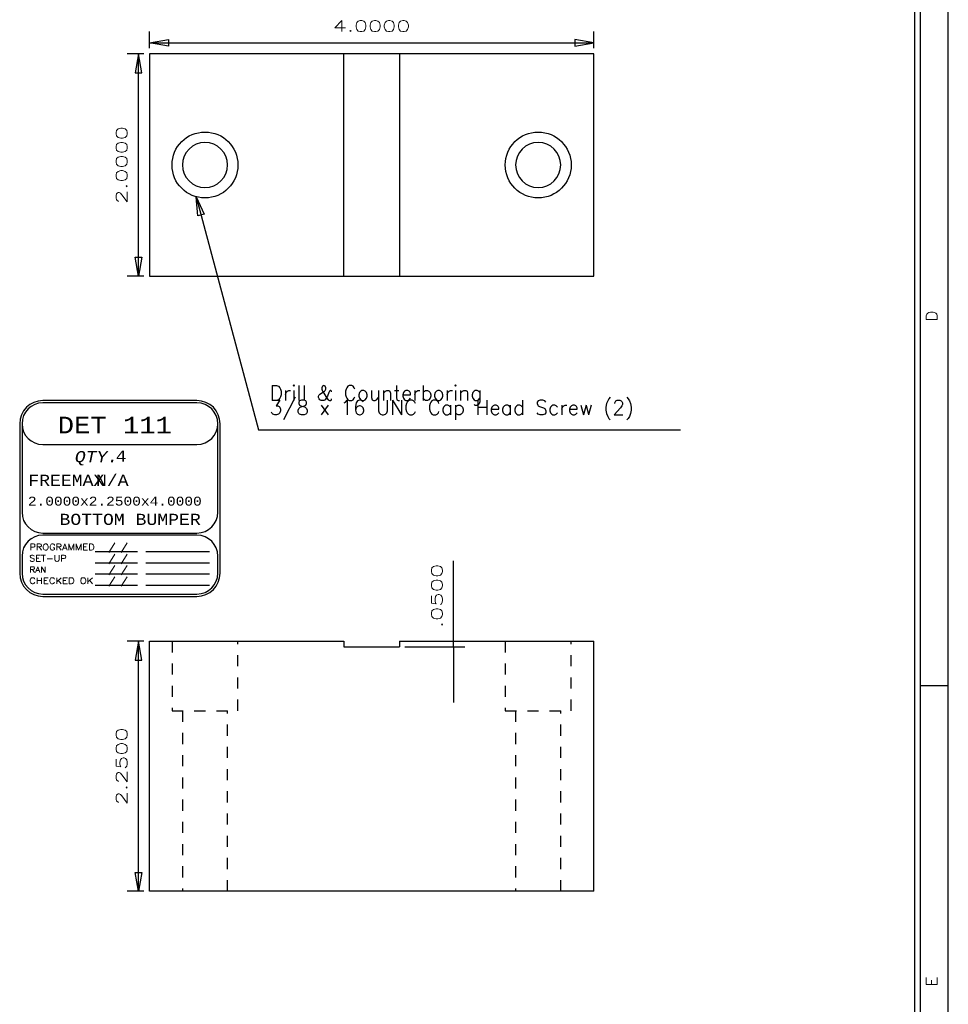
# Model space of a CAD drawing. Header units: inches. Extents: x 3 to 289, y 4 to 291.
# Tile 37 of 256: x 103 to 112, y 22 to 31. Entities that reach past the tile are written whole.
import ezdxf
from ezdxf.enums import TextEntityAlignment as Align

# ---------------------------------------------------------------- set-up
doc = ezdxf.new("R2010")
doc.units = ezdxf.units.IN
doc.header["$LTSCALE"] = 0.5
doc.header["$MEASUREMENT"] = 0
doc.linetypes.add('HIDDEN', pattern=[0.225, 0.15, -0.075])
for name, color, linetype in [('DIE', 7, 'Continuous'), ('MFB', 7, 'Continuous'), ('PLOTVIEW1', 7, 'Continuous')]:
    doc.layers.add(name, color=color, linetype=linetype)
doc.styles.add('VERO0-Simplex', font='simplex_.ttf')
doc.styles.add('VERO2-Courier New', font='cour.ttf')
doc.styles.add('VERO3-RomanS', font='romans__.ttf')
doc.styles.add('VERO5-RomanD', font='romand__.ttf')
doc.styles.add('VERO8-Courier New', font='couri.ttf')

# ---------------------------------------------------------------- blocks, each defined once
blk = doc.blocks.new('ArrowheadClosed')
at = {"color": 0}
for p, q in [((0, 0), (-1, 0.176)), ((-1, 0.176), (-1, -0.176)), ((-1, -0.176), (0, 0))]:
    blk.add_line(p, q, dxfattribs=at)

msp = doc.modelspace()

# ---------------------------------------------------------------- linework, layer by layer
at = {"layer": 'DIE', "color": 56, "linetype": 'Continuous'}
for p, q in [((104.5323, 30.6763), (104.5323, 30.8263)), ((108.5323, 30.6763), (108.5323, 30.8263)), ((104.5323, 30.7263), (108.5323, 30.7263)), ((104.4823, 30.6263), (104.3323, 30.6263)), ((104.4323, 28.6263), (104.4323, 30.6263)), ((104.4823, 28.6263), (104.3323, 28.6263)), ((104.4823, 25.3397), (104.3323, 25.3397)), ((104.4323, 23.0897), (104.4323, 25.3397)), ((104.4823, 23.0897), (104.3323, 23.0897))]:
    msp.add_line(p, q, dxfattribs=at)
at = {"layer": 'DIE', "color": 9, "linetype": 'Continuous'}
for p, q in [((104.5323, 30.6263), (104.5323, 28.6263)), ((106.2823, 30.6263), (104.5323, 30.6263)), ((106.2823, 28.6263), (106.2823, 30.6263)), ((106.7823, 30.6263), (106.2823, 30.6263)), ((108.5323, 30.6263), (106.7823, 30.6263)), ((106.7823, 30.6263), (106.7823, 28.6263)), ((108.5323, 28.6263), (108.5323, 30.6263)), ((104.5323, 28.6263), (106.2823, 28.6263)), ((106.2823, 28.6263), (106.7823, 28.6263)), ((106.7823, 28.6263), (108.5323, 28.6263)), ((104.5323, 23.0897), (104.5323, 25.3397)), ((104.5323, 25.3397), (106.2823, 25.3397)), ((106.2823, 25.3397), (106.2823, 25.2897)), ((106.2823, 25.2897), (106.7823, 25.2897)), ((106.7823, 25.3397), (106.7823, 25.2897)), ((106.7823, 25.3397), (108.5323, 25.3397)), ((108.5323, 23.0897), (108.5323, 25.3397)), ((108.5323, 23.0897), (104.5323, 23.0897))]:
    msp.add_line(p, q, dxfattribs=at)
at = {"layer": 'DIE', "color": 254, "linetype": 'HIDDEN'}
for p, q in [((104.7355, 25.3397), (104.7355, 24.7147)), ((105.3292, 24.7147), (105.3292, 25.3397)), ((107.7355, 25.3397), (107.7355, 24.7147)), ((108.3292, 24.7147), (108.3292, 25.3397)), ((104.7355, 24.7147), (105.3292, 24.7147)), ((104.8292, 24.7147), (104.8292, 23.0897)), ((105.2355, 23.0897), (105.2355, 24.7147)), ((107.7355, 24.7147), (108.3292, 24.7147)), ((107.8292, 24.7147), (107.8292, 23.0897)), ((108.2355, 23.0897), (108.2355, 24.7147))]:
    msp.add_line(p, q, dxfattribs=at)
at = {"layer": 'DIE', "color": 9, "linetype": 'Continuous'}
for centre in [(105.0323, 29.6263), (108.0323, 29.6263)]:
    msp.add_circle(centre, 0.2969, dxfattribs=at)
at = {"layer": 'DIE', "color": 9, "linetype": 'Continuous', "extrusion": (0, 0, -1)}
for centre in [(-105.0323, 29.6263), (-108.0323, 29.6263)]:
    msp.add_circle(centre, 0.2031, dxfattribs=at)
at = {"layer": 'MFB', "color": 56, "linetype": 'Continuous'}
for p, q in [((104.9519, 29.3405), (105.5144, 27.2412)), ((105.5144, 27.2412), (109.3144, 27.2412)), ((107.2703, 25.3397), (107.2703, 26.0634)), ((106.8323, 25.3397), (107.3703, 25.3397)), ((106.8323, 25.2897), (107.3703, 25.2897)), ((107.2703, 25.2897), (107.2703, 25.3397)), ((107.2703, 25.2897), (107.2703, 24.7897))]:
    msp.add_line(p, q, dxfattribs=at)
at = {"layer": 'PLOTVIEW1', "color": 97, "linetype": 'Continuous'}
for p, q in [((111.4247, 13.94), (111.4247, 47.94)), ((111.4747, 13.94), (111.4747, 47.94)), ((111.7247, 13.94), (111.7247, 47.94)), ((111.7247, 24.94), (111.4747, 24.94))]:
    msp.add_line(p, q, dxfattribs=at)
at = {"layer": 'PLOTVIEW1', "color": 7, "linetype": 'Continuous'}
for p, q in [((104.96, 27.5062), (103.5725, 27.5062)), ((104.96, 27.4852), (103.5725, 27.4852)), ((103.364, 27.2977), (103.364, 25.9524)), ((103.385, 27.2977), (103.385, 26.5008)), ((105.1475, 26.5008), (105.1475, 27.2977)), ((105.1685, 25.9524), (105.1685, 27.2977)), ((103.5725, 27.1102), (104.96, 27.1102)), ((103.5725, 26.3133), (104.96, 26.3133)), ((104.96, 26.2945), (103.5725, 26.2945)), ((104.044, 26.148), (104.4252, 26.148)), ((104.5009, 26.148), (105.0718, 26.148)), ((103.385, 26.107), (103.385, 25.9524)), ((105.1475, 25.9524), (105.1475, 26.107)), ((104.044, 26.0468), (104.4252, 26.0468)), ((104.5009, 26.0468), (105.0718, 26.0468)), ((104.044, 25.9455), (104.4252, 25.9455)), ((104.5009, 25.9455), (105.0718, 25.9455)), ((104.044, 25.8443), (104.4252, 25.8443)), ((104.5009, 25.8443), (105.0718, 25.8443)), ((103.5725, 25.7649), (104.96, 25.7649)), ((103.5725, 25.7439), (104.96, 25.7439))]:
    msp.add_line(p, q, dxfattribs=at)
for centre, radius, start, end in [((103.5725, 27.2977), 0.2085, 90, 180), ((103.5725, 27.2977), 0.1875, 90, 180), ((103.5725, 27.2977), 0.1875, 90, 270), ((104.96, 27.2977), 0.2085, 0, 90), ((104.96, 27.2977), 0.1875, 0, 90), ((104.96, 27.2977), 0.1875, 270, 90), ((103.5725, 26.5008), 0.1875, 180, 270), ((104.96, 26.5008), 0.1875, 270, 0), ((103.5725, 26.107), 0.1875, 90, 180), ((104.96, 26.107), 0.1875, 0, 90), ((103.5725, 25.9524), 0.2085, 180, 270), ((103.5725, 25.9524), 0.1875, 180, 270), ((104.96, 25.9524), 0.1875, 270, 0), ((104.96, 25.9524), 0.2085, 270, 0)]:
    msp.add_arc(centre, radius, start, end, dxfattribs=at)

# ---------------------------------------------------------------- block references
at = {"layer": 'DIE', "color": 56, "linetype": 'Continuous', "extrusion": (0, 0, -1), "xscale": 0.170138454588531, "yscale": 0.170138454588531, "zscale": 0.170138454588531}
msp.add_blockref('ArrowheadClosed', (-104.5323, 30.7263), dxfattribs=at)
at = {"layer": 'DIE', "color": 56, "linetype": 'Continuous', "xscale": 0.170138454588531, "yscale": 0.170138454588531, "zscale": 0.170138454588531}
msp.add_blockref('ArrowheadClosed', (108.5323, 30.7263), dxfattribs=at)
at = {"layer": 'DIE', "color": 56, "linetype": 'Continuous', "xscale": 0.170138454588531, "yscale": 0.170138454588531, "zscale": 0.170138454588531, "rotation": 90}
for p in [(104.4323, 30.6263), (104.4323, 25.3397)]:
    msp.add_blockref('ArrowheadClosed', p, dxfattribs=at)
at = {"layer": 'DIE', "color": 56, "linetype": 'Continuous', "extrusion": (0, 0, -1), "xscale": 0.170138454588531, "yscale": 0.170138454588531, "zscale": 0.170138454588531, "rotation": 270}
for p in [(-104.4323, 28.6263), (-104.4323, 23.0897)]:
    msp.add_blockref('ArrowheadClosed', p, dxfattribs=at)
at = {"layer": 'MFB', "color": 56, "linetype": 'Continuous', "extrusion": (0, 0, -1), "xscale": 0.170138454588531, "yscale": 0.170138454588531, "zscale": 0.170138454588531, "rotation": 74.99999999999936}
msp.add_blockref('ArrowheadClosed', (-104.9519, 29.3405), dxfattribs=at)

# ---------------------------------------------------------------- texts
at = {"layer": 'DIE', "color": 230, "linetype": 'Continuous', "style": 'VERO0-Simplex', "width": 1.358929}
msp.add_text('4.0000', height=0.1, dxfattribs=at).set_placement((106.1823, 30.8263), (106.8823, 30.8263), align=Align.FIT)
for s, p, p2 in [('2.0000', (104.3323, 29.2763), (104.3323, 29.9763)), ('2.2500', (104.3323, 23.8647), (104.3323, 24.5647))]:
    msp.add_text(s, height=0.1, rotation=90, dxfattribs=at).set_placement(p, p2, align=Align.FIT)
at = {"layer": 'MFB', "color": 7, "linetype": 'Continuous', "style": 'VERO0-Simplex', "width": 1.376302}
msp.add_text('.0500', height=0.1, rotation=90, dxfattribs=at).set_placement((107.1703, 25.4584), (107.1703, 26.0384), align=Align.FIT)
at = {"layer": 'MFB', "color": 7, "linetype": 'Continuous', "insert": (105.6144, 27.6412), "char_height": 0.13375, "attachment_point": 1, "line_spacing_factor": 0.5875, "style": 'VERO0-Simplex'}
msp.add_mtext('Drill & Counterboring\\P3/8 x 16 UNC Cap Head Screw (2)', dxfattribs=at)
at = {"layer": 'PLOTVIEW1', "color": 56, "linetype": 'Continuous', "style": 'VERO5-RomanD'}
for s, width, p, p2 in [('D', 0.998855, (111.6252, 28.2181), (111.6252, 28.3167)), ('E', 0.999972, (111.6252, 22.2322), (111.6252, 22.3216))]:
    msp.add_text(s, height=0.1, rotation=90, dxfattribs=dict(at, width=width)).set_placement(p, p2, align=Align.FIT)
at = {"layer": 'PLOTVIEW1', "color": 7, "linetype": 'Continuous'}
for s, height, style, width, p, p2 in [('DET 111', 0.15, 'VERO2-Courier New', 0.931388, (103.7065, 27.2109), (104.7337, 27.2109)), ('QTY.', 0.1, 'VERO8-Courier New', 0.931388, (103.8603, 26.9511), (104.2516, 26.9511)), ('4', 0.1, 'VERO2-Courier New', 0.931388, (104.2279, 26.9559), (104.3257, 26.9559)), ('FREEMAX', 0.1, 'VERO2-Courier New', 0.931388, (103.4411, 26.7383), (104.126, 26.7383)), ('N/A', 0.1, 'VERO2-Courier New', 0.931388, (104.0505, 26.7383), (104.344, 26.7383)), ('2.0000x2.2500x4.0000', 0.08, 'VERO2-Courier New', 0.931388, (103.4378, 26.5608), (105.0032, 26.5608)), ('BOTTOM BUMPER', 0.1, 'VERO2-Courier New', 0.931388, (103.7224, 26.3868), (104.9943, 26.3868)), ('PROGRAMMED', 0.05748, 'VERO3-RomanS', 1.000726, (103.4519, 26.1588), (104.0387, 26.1588)), ('/ /', 0.05632, 'VERO3-RomanS', 0.999632, (104.1614, 26.1575), (104.3374, 26.1575)), ('SET-UP', 0.05651, 'VERO3-RomanS', 1.000387, (103.4494, 26.0583), (103.7869, 26.0583)), ('/ /', 0.05632, 'VERO3-RomanS', 0.999632, (104.1614, 26.0562), (104.3374, 26.0562)), ('RAN', 0.05162, 'VERO3-RomanS', 1.00058, (103.4523, 25.959), (103.604, 25.959)), ('/ /', 0.05632, 'VERO3-RomanS', 0.999632, (104.1614, 25.955), (104.3374, 25.955)), ('CHECKED OK', 0.05484, 'VERO3-RomanS', 1.000182, (103.4494, 25.857), (104.027, 25.857)), ('/ /', 0.05632, 'VERO3-RomanS', 0.999632, (104.1614, 25.8538), (104.3374, 25.8538))]:
    msp.add_text(s, height=height, dxfattribs=dict(at, style=style, width=width)).set_placement(p, p2, align=Align.FIT)

doc.saveas('drawing.dxf')
